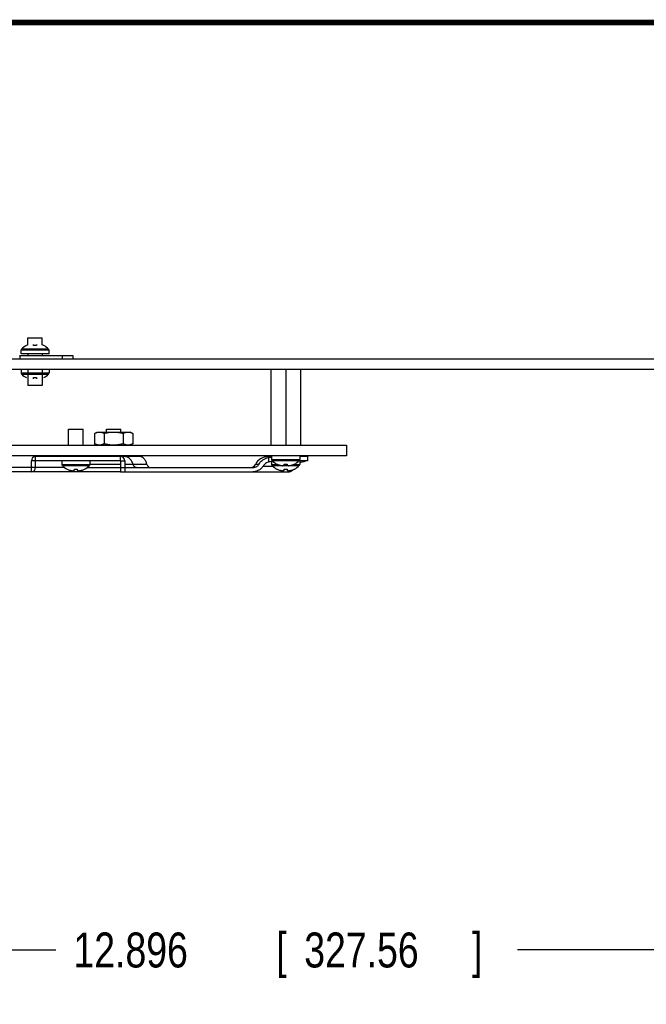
# Model space of a CAD drawing. Header units: inches. Extents: x 0.2 to 16.8, y 0.1 to 10.8.
# Tile 8 of 16: x 9.1 to 11.3, y 7.2 to 10.8. Entities that reach past the tile are written whole.
import ezdxf

# ---------------------------------------------------------------- set-up
doc = ezdxf.new("R2010")
doc.units = ezdxf.units.IN
doc.header["$LTSCALE"] = 0.935
doc.header["$MEASUREMENT"] = 0
doc.layers.get('0').update_dxf_attribs({"linetype": 'CONTINUOUS'})
doc.layers.add('DIMENSIONS', color=7, linetype='CONTINUOUS')
doc.styles.get("Standard").update_dxf_attribs({"font": 'txt', "width": 0.8})
doc.dimstyles.new('DIMSTYLE_1', dxfattribs={"dimtxt": 0.125, "dimasz": 0.18, "dimexe": 0.18, "dimexo": 0.0625, "dimgap": 0.09, "dimtad": 0, "dimtih": 1, "dimtoh": 1, "dimdec": 3, "dimlfac": 1.666667, "dimzin": 4, "dimdsep": 46, "dimtxsty": 'STANDARD', "dimblk": '_FILLED', "dimblk1": '_FILLED', "dimblk2": '_FILLED', "dimcen": 0.09, "dimadec": 0, "dimazin": 0, "dimtp": 0.001, "dimtm": 0.001, "dimtfac": 1, "dimtdec": 3, "dimtofl": 0, "dimtmove": 0, "dimatfit": 3, "dimldrblk": '_FILLED', "dimfxl": 1, "dimtolj": 1, "dimtzin": 4, "dimarcsym": 0})

# ---------------------------------------------------------------- blocks, each defined once
blk = doc.blocks.new('_FILLED')
at = {"color": 0, "linetype": 'BYBLOCK'}
blk.add_solid([(0, 0), (-1, 0.174), (-1, -0.174)], dxfattribs=at)
blk = doc.blocks.new('*D3')
at = {"layer": 'DIMENSIONS', "color": 2, "linetype": 'CONTINUOUS'}
for p, q in [((6.3461, 6.419), (6.3461, 7.5657)), ((14.0837, 6.7532), (14.0837, 7.5657)), ((6.3461, 7.4407), (9.203, 7.4407)), ((14.0837, 7.4407), (10.853, 7.4407))]:
    blk.add_line(p, q, dxfattribs=at)
at = {"layer": 'DIMENSIONS', "color": 2, "linetype": 'CONTINUOUS', "xscale": 0.18, "yscale": 0.18, "zscale": 0.18, "rotation": 180}
blk.add_blockref('_FILLED', (6.3461, 7.4407), dxfattribs=at)
at = {"layer": 'DIMENSIONS', "color": 2, "linetype": 'CONTINUOUS', "xscale": 0.18, "yscale": 0.18, "zscale": 0.18}
blk.add_blockref('_FILLED', (14.0837, 7.4407), dxfattribs=at)
at = {"layer": 'DIMENSIONS', "color": 2, "linetype": 'CONTINUOUS', "width": 0.8}
for s, p in [('12.896', (9.2655, 7.3782)), ('[', (9.9905, 7.3782)), ('327.56', (10.0905, 7.3782)), (']', (10.6905, 7.3782))]:
    blk.add_text(s, height=0.125, dxfattribs=at).set_placement(p)

msp = doc.modelspace()

# ---------------------------------------------------------------- linework, layer by layer
at = {"color": 7, "linetype": 'CONTINUOUS'}
for p, q in [((9.10249, 9.60518), (9.10249, 9.63083)), ((9.10249, 9.63083), (9.15409, 9.63083)), ((9.15409, 9.60518), (9.15409, 9.63083)), ((9.07819, 9.57323), (9.07819, 9.58625)), ((9.17839, 9.58625), (9.07819, 9.58625)), ((9.17661, 9.59051), (9.07996, 9.59051)), ((9.12319, 9.60292), (9.12319, 9.60694)), ((9.13339, 9.60694), (9.13339, 9.60292)), ((9.17839, 9.57323), (9.17839, 9.58625)), ((6.71389, 9.55523), (14.08369, 9.55523)), ((9.07271, 9.56723), (9.26279, 9.56723)), ((9.07401, 9.56723), (9.07401, 9.55523)), ((9.17839, 9.57323), (9.07819, 9.57323)), ((9.10249, 9.57323), (9.10249, 9.56723)), ((9.15409, 9.57323), (9.15409, 9.56723)), ((9.22529, 9.56723), (9.22529, 9.55523)), ((9.26279, 9.56723), (9.26279, 9.55523)), ((6.99709, 9.51803), (14.08369, 9.51803)), ((9.07819, 9.51803), (9.07819, 9.50501)), ((9.10249, 9.51803), (9.10249, 9.46043)), ((9.15409, 9.51803), (9.15409, 9.46043)), ((9.17839, 9.51803), (9.17839, 9.50501)), ((9.97094, 9.51743), (9.97094, 9.24638)), ((10.02409, 9.51743), (10.02409, 9.24638)), ((10.07724, 9.51743), (10.07724, 9.24638)), ((9.07819, 9.50501), (9.17839, 9.50501)), ((9.07996, 9.50075), (9.17661, 9.50075)), ((9.12319, 9.48432), (9.12319, 9.48834)), ((9.13339, 9.48834), (9.13339, 9.48432)), ((9.15409, 9.46043), (9.10249, 9.46043)), ((9.24829, 9.24638), (9.24829, 9.30338)), ((9.24829, 9.30338), (9.29989, 9.30338)), ((9.29989, 9.24638), (9.29989, 9.30338)), ((9.38349, 9.29362), (9.38349, 9.30338)), ((9.38349, 9.30338), (9.43509, 9.30338)), ((9.43509, 9.29362), (9.43509, 9.30338)), ((9.3411, 9.28834), (9.35025, 9.29362)), ((9.3411, 9.28834), (9.3411, 9.25166)), ((9.35025, 9.29362), (9.46833, 9.29362)), ((9.37519, 9.28834), (9.37519, 9.25166)), ((9.44339, 9.28834), (9.44339, 9.25166)), ((9.47748, 9.28834), (9.46833, 9.29362)), ((9.47748, 9.28834), (9.47748, 9.25166)), ((6.68989, 9.24638), (10.24189, 9.24638)), ((9.3411, 9.25166), (9.35025, 9.24638)), ((9.47748, 9.25166), (9.46833, 9.24638)), ((10.24189, 9.24638), (10.24189, 9.20858)), ((10.24189, 9.20858), (6.70189, 9.20858)), ((9.13009, 9.16658), (9.13009, 9.20558)), ((9.50341, 9.20558), (9.13009, 9.20558)), ((9.14209, 9.20858), (9.14209, 9.20558)), ((9.42169, 9.20858), (9.42169, 9.20558)), ((9.43387, 9.19058), (9.43387, 9.20558)), ((9.43509, 9.20558), (9.43509, 9.20858)), ((9.97399, 9.20558), (9.96109, 9.20558)), ((9.96405, 9.1873), (9.96405, 9.20332)), ((9.96433, 9.20332), (9.96405, 9.20332)), ((9.97399, 9.20858), (9.97399, 9.19556)), ((9.97399, 9.19556), (10.07419, 9.19556)), ((10.07419, 9.20858), (10.07419, 9.19556)), ((10.10208, 9.20558), (10.07419, 9.20558)), ((10.10209, 9.20558), (10.10209, 9.19058)), ((9.2338, 9.16658), (7.1843, 9.16658)), ((9.11509, 9.15158), (9.11509, 9.19058)), ((9.13009, 9.19058), (9.11509, 9.19058)), ((9.22399, 9.19058), (9.22399, 9.17756)), ((9.22399, 9.17756), (9.32419, 9.17756)), ((9.22576, 9.1733), (9.32241, 9.1733)), ((9.26899, 9.15687), (9.26899, 9.16089)), ((9.27919, 9.16089), (9.27919, 9.15687)), ((9.31437, 9.16658), (9.90727, 9.16658)), ((9.32419, 9.19058), (9.32419, 9.17756)), ((9.43387, 9.17795), (9.32419, 9.17795)), ((9.43387, 9.19058), (9.44887, 9.19058)), ((9.44887, 9.19058), (9.44887, 9.15158)), ((9.52807, 9.17795), (9.44887, 9.17795)), ((9.53192, 9.17134), (9.53192, 9.17006)), ((9.92788, 9.17795), (9.91576, 9.17795)), ((9.97399, 9.18783), (9.97399, 9.17756)), ((9.97399, 9.17756), (9.9961, 9.17756)), ((9.97576, 9.1913), (10.07241, 9.1913)), ((9.97576, 9.1733), (10.01134, 9.1733)), ((10.01421, 9.1733), (10.03397, 9.1733)), ((10.01899, 9.17487), (10.01899, 9.17889)), ((10.01899, 9.17756), (10.02919, 9.17756)), ((10.01899, 9.15687), (10.01899, 9.16089)), ((10.02919, 9.17889), (10.02919, 9.17487)), ((10.02919, 9.16089), (10.02919, 9.15687)), ((10.03684, 9.1733), (10.07241, 9.1733)), ((10.05207, 9.17756), (10.07419, 9.17756)), ((10.07419, 9.19058), (10.07419, 9.17756)), ((9.43387, 9.15158), (9.44887, 9.15158))]:
    msp.add_line(p, q, dxfattribs=at)
at = {"color": 3, "linetype": 'CONTINUOUS'}
for p, q in [((9.43387, 9.19058), (9.13009, 9.19058)), ((9.43387, 9.19058), (9.43387, 9.15158)), ((9.94319, 9.17108), (9.97826, 9.17108)), ((9.96433, 9.1873), (9.96405, 9.1873)), ((10.10208, 9.19058), (10.0716, 9.19058)), ((9.43387, 9.15158), (7.1843, 9.15158)), ((9.44887, 9.15158), (10.03568, 9.15158))]:
    msp.add_line(p, q, dxfattribs=at)
at = {"color": 7, "linetype": 'CONTINUOUS', "const_width": 0.02}
msp.add_lwpolyline([(16.75, 10.75859), (0.25, 10.75859)], dxfattribs=at)
at = {"color": 7, "linetype": 'CONTINUOUS'}
for centre, radius, start, end in [((9.08419, 9.58625), 0.006, 134.80731, 180), ((9.12829, 9.54185), 0.06858, 117.06229, 134.80731), ((9.12829, 9.54185), 0.06839, 111.95962, 116.7492), ((9.12829, 9.54185), 0.06839, 63.25081, 68.04038), ((9.12829, 9.54185), 0.06858, 45.19269, 62.93771), ((9.17239, 9.58625), 0.006, 0, 45.19269), ((9.08419, 9.50501), 0.006, 180, 225.19269), ((9.12829, 9.54941), 0.06858, 225.19269, 242.93771), ((9.12829, 9.54941), 0.06858, 297.06229, 314.80731), ((9.17239, 9.50501), 0.006, 314.80731, 360), ((9.13009, 9.19058), 0.015, 90, 180), ((9.43387, 9.19058), 0.015, 0, 90), ((9.96109, 9.15458), 0.051, 90, 152.72039), ((9.97999, 9.19556), 0.006, 180, 225.19269), ((10.06819, 9.19556), 0.006, 314.80731, 360), ((9.22999, 9.17756), 0.006, 180, 225.19269), ((9.27409, 9.22195), 0.06858, 225.19269, 242.93771), ((9.27409, 9.22195), 0.06839, 243.25081, 252.1171), ((9.27409, 9.22195), 0.06839, 287.8829, 296.7492), ((9.27409, 9.22195), 0.06858, 297.06229, 314.80731), ((9.31819, 9.17756), 0.006, 314.80731, 360), ((9.89709, 9.18758), 0.021, 270, 332.72039), ((9.97999, 9.17756), 0.006, 180, 225.19269), ((10.02409, 9.23995), 0.06858, 225.19269, 242.93771), ((10.02409, 9.22195), 0.06858, 225.19269, 242.93771), ((10.02409, 9.23995), 0.06839, 243.25081, 252.1171), ((10.02409, 9.22195), 0.06839, 243.25081, 252.1171), ((10.02409, 9.23995), 0.06839, 287.8829, 296.7492), ((10.02409, 9.22195), 0.06839, 287.8829, 296.7492), ((10.02409, 9.23995), 0.06858, 297.06229, 314.80731), ((10.02409, 9.22195), 0.06858, 297.06229, 314.80731), ((10.06819, 9.17756), 0.006, 314.80731, 360)]:
    msp.add_arc(centre, radius, start, end, dxfattribs=at)
at = {"color": 3, "linetype": 'CONTINUOUS'}
msp.add_arc((9.11509, 9.16658), 0.015, 270, 360, dxfattribs=at)
at = {"color": 7, "linetype": 'CONTINUOUS'}
for points in [[(9.0971, 9.6029), (9.09709, 9.60291), (9.09709, 9.60292), (9.09709, 9.60292)], [(9.09713, 9.60285), (9.09712, 9.60287), (9.09711, 9.60289), (9.0971, 9.6029)], [(9.09719, 9.60276), (9.09717, 9.60279), (9.09715, 9.60282), (9.09713, 9.60285)], [(9.12319, 9.60284), (9.12319, 9.60287), (9.12319, 9.6029), (9.12319, 9.60292)], [(9.1232, 9.60276), (9.1232, 9.60279), (9.1232, 9.60282), (9.12319, 9.60284)], [(9.13338, 9.60284), (9.13337, 9.60282), (9.13337, 9.60279), (9.13337, 9.60276)], [(9.13339, 9.60292), (9.13338, 9.6029), (9.13338, 9.60287), (9.13338, 9.60284)], [(9.15944, 9.60285), (9.15942, 9.60282), (9.1594, 9.60279), (9.15938, 9.60276)], [(9.15947, 9.6029), (9.15946, 9.60289), (9.15945, 9.60287), (9.15944, 9.60285)], [(9.15949, 9.60292), (9.15948, 9.60292), (9.15948, 9.60291), (9.15947, 9.6029)], [(9.09709, 9.48834), (9.09709, 9.48834), (9.09709, 9.48835), (9.0971, 9.48836)], [(9.0971, 9.48836), (9.09711, 9.48837), (9.09712, 9.48839), (9.09713, 9.48841)], [(9.09713, 9.48841), (9.09715, 9.48844), (9.09717, 9.48847), (9.09719, 9.4885)], [(9.15938, 9.4885), (9.1594, 9.48847), (9.15942, 9.48844), (9.15944, 9.48841)], [(9.15944, 9.48841), (9.15945, 9.48839), (9.15946, 9.48837), (9.15947, 9.48836)], [(9.15947, 9.48836), (9.15948, 9.48835), (9.15948, 9.48834), (9.15949, 9.48834)], [(9.96433, 9.20332), (9.96556, 9.20381), (9.96682, 9.20423), (9.9681, 9.20457)], [(9.9681, 9.20457), (9.96936, 9.2049), (9.97065, 9.20516), (9.97194, 9.20532)], [(9.97194, 9.20532), (9.97269, 9.20542), (9.97344, 9.20549), (9.97418, 9.20553)], [(9.24289, 9.16089), (9.24289, 9.16089), (9.24289, 9.1609), (9.2429, 9.1609)], [(9.2429, 9.1609), (9.24291, 9.16092), (9.24292, 9.16094), (9.24293, 9.16096)], [(9.24293, 9.16096), (9.24295, 9.16099), (9.24297, 9.16102), (9.24299, 9.16105)], [(9.26899, 9.16096), (9.269, 9.16099), (9.269, 9.16102), (9.269, 9.16105)], [(9.26899, 9.16089), (9.26899, 9.16091), (9.26899, 9.16094), (9.26899, 9.16096)], [(9.27917, 9.16105), (9.27917, 9.16102), (9.27917, 9.16099), (9.27918, 9.16096)], [(9.27918, 9.16096), (9.27918, 9.16094), (9.27918, 9.16091), (9.27919, 9.16089)], [(9.30518, 9.16105), (9.3052, 9.16102), (9.30522, 9.16099), (9.30524, 9.16096)], [(9.30524, 9.16096), (9.30525, 9.16094), (9.30526, 9.16092), (9.30527, 9.1609)], [(9.30527, 9.1609), (9.30528, 9.1609), (9.30528, 9.16089), (9.30529, 9.16089)], [(9.47872, 9.17795), (9.47724, 9.18242), (9.47527, 9.18676), (9.47269, 9.19074)], [(9.53127, 9.17092), (9.53147, 9.17063), (9.53169, 9.17034), (9.53192, 9.17006)], [(9.99289, 9.17889), (9.99289, 9.17889), (9.99289, 9.1789), (9.9929, 9.1789)], [(9.99289, 9.16089), (9.99289, 9.16089), (9.99289, 9.1609), (9.9929, 9.1609)], [(9.9929, 9.1789), (9.99291, 9.17892), (9.99292, 9.17894), (9.99293, 9.17896)], [(9.9929, 9.1609), (9.99291, 9.16092), (9.99292, 9.16094), (9.99293, 9.16096)], [(9.99293, 9.17896), (9.99295, 9.17899), (9.99297, 9.17902), (9.99299, 9.17905)], [(9.99293, 9.16096), (9.99295, 9.16099), (9.99297, 9.16102), (9.99299, 9.16105)], [(10.01899, 9.17896), (10.019, 9.17899), (10.019, 9.17902), (10.019, 9.17905)], [(10.01899, 9.17889), (10.01899, 9.17891), (10.01899, 9.17894), (10.01899, 9.17896)], [(10.01899, 9.16096), (10.019, 9.16099), (10.019, 9.16102), (10.019, 9.16105)], [(10.01899, 9.16089), (10.01899, 9.16091), (10.01899, 9.16094), (10.01899, 9.16096)], [(10.02917, 9.17905), (10.02917, 9.17902), (10.02917, 9.17899), (10.02918, 9.17896)], [(10.02917, 9.16105), (10.02917, 9.16102), (10.02917, 9.16099), (10.02918, 9.16096)], [(10.02918, 9.17896), (10.02918, 9.17894), (10.02918, 9.17891), (10.02919, 9.17889)], [(10.02918, 9.16096), (10.02918, 9.16094), (10.02918, 9.16091), (10.02919, 9.16089)], [(10.05518, 9.17905), (10.0552, 9.17902), (10.05522, 9.17899), (10.05524, 9.17896)], [(10.05518, 9.16105), (10.0552, 9.16102), (10.05522, 9.16099), (10.05524, 9.16096)], [(10.05524, 9.17896), (10.05525, 9.17894), (10.05526, 9.17892), (10.05527, 9.1789)], [(10.05524, 9.16096), (10.05525, 9.16094), (10.05526, 9.16092), (10.05527, 9.1609)], [(10.05527, 9.1789), (10.05528, 9.1789), (10.05528, 9.17889), (10.05529, 9.17889)], [(10.05527, 9.1609), (10.05528, 9.1609), (10.05528, 9.16089), (10.05529, 9.16089)]]:
    msp.add_open_spline(points, degree=3, dxfattribs=at)
for points, knots in [([(9.09751, 9.60292), (9.09745, 9.6029), (9.09735, 9.60284), (9.09724, 9.60279), (9.09719, 9.60276)], [0, 0, 0, 0, 0.4994899, 1, 1, 1, 1]), ([(9.13337, 9.60276), (9.13224, 9.60283), (9.12998, 9.60293), (9.12659, 9.60293), (9.12433, 9.60283), (9.1232, 9.60276)], [0, 0, 0, 0, 0.3329313, 0.6670689, 1, 1, 1, 1]), ([(9.15938, 9.60276), (9.15933, 9.60279), (9.15923, 9.60284), (9.15912, 9.6029), (9.15907, 9.60292)], [0, 0, 0, 0, 0.500428, 1, 1, 1, 1]), ([(9.12319, 9.48834), (9.12319, 9.48837), (9.12319, 9.48842), (9.1232, 9.48847), (9.1232, 9.4885)], [0, 0, 0, 0, 0.4982004, 1, 1, 1, 1]), ([(9.1232, 9.4885), (9.12433, 9.48843), (9.12659, 9.48833), (9.12998, 9.48833), (9.13224, 9.48843), (9.13337, 9.4885)], [0, 0, 0, 0, 0.3329313, 0.6670689, 1, 1, 1, 1]), ([(9.13337, 9.4885), (9.13337, 9.48847), (9.13338, 9.48842), (9.13338, 9.48837), (9.13339, 9.48834)], [0, 0, 0, 0, 0.5018083, 1, 1, 1, 1]), ([(9.3411, 9.28834), (9.34221, 9.28898), (9.34442, 9.29017), (9.34781, 9.29165), (9.35123, 9.29276), (9.35468, 9.29345), (9.357, 9.29362), (9.35815, 9.29362)], [0, 0, 0, 0, 0.2129121, 0.4169191, 0.6149301, 0.8086492, 1, 1, 1, 1]), ([(9.35815, 9.29362), (9.3593, 9.29362), (9.36162, 9.29345), (9.36506, 9.29276), (9.36848, 9.29165), (9.37187, 9.29017), (9.37408, 9.28898), (9.37519, 9.28834)], [0, 0, 0, 0, 0.1913508, 0.3850699, 0.5830809, 0.7870879, 1, 1, 1, 1]), ([(9.37519, 9.28834), (9.37744, 9.28899), (9.38193, 9.29019), (9.38872, 9.29167), (9.39553, 9.29277), (9.40239, 9.29346), (9.40699, 9.29362), (9.40929, 9.29362)], [0, 0, 0, 0, 0.2028292, 0.4025733, 0.6016756, 0.8008013, 1, 1, 1, 1]), ([(9.40929, 9.29362), (9.41159, 9.29362), (9.41619, 9.29346), (9.42305, 9.29277), (9.42986, 9.29167), (9.43665, 9.29019), (9.44114, 9.28899), (9.44339, 9.28834)], [0, 0, 0, 0, 0.1991987, 0.3983244, 0.5974267, 0.7971708, 1, 1, 1, 1]), ([(9.44339, 9.28834), (9.44449, 9.28898), (9.44671, 9.29017), (9.4501, 9.29165), (9.45352, 9.29276), (9.45696, 9.29345), (9.45928, 9.29362), (9.46043, 9.29362)], [0, 0, 0, 0, 0.2129121, 0.4169191, 0.6149301, 0.8086492, 1, 1, 1, 1]), ([(9.46043, 9.29362), (9.46158, 9.29362), (9.4639, 9.29345), (9.46735, 9.29276), (9.47076, 9.29165), (9.47416, 9.29017), (9.47637, 9.28898), (9.47748, 9.28834)], [0, 0, 0, 0, 0.1913508, 0.3850699, 0.5830809, 0.7870879, 1, 1, 1, 1]), ([(9.35815, 9.24638), (9.357, 9.24638), (9.35468, 9.24654), (9.35123, 9.24724), (9.34781, 9.24835), (9.34442, 9.24983), (9.34221, 9.25102), (9.3411, 9.25166)], [0, 0, 0, 0, 0.1913508, 0.3850699, 0.5830809, 0.7870879, 1, 1, 1, 1]), ([(9.37519, 9.25166), (9.37408, 9.25102), (9.37187, 9.24983), (9.36848, 9.24835), (9.36506, 9.24724), (9.36162, 9.24654), (9.3593, 9.24638), (9.35815, 9.24638)], [0, 0, 0, 0, 0.2129121, 0.4169191, 0.6149301, 0.8086492, 1, 1, 1, 1]), ([(9.40929, 9.24638), (9.40699, 9.24638), (9.40239, 9.24654), (9.39553, 9.24723), (9.38872, 9.24833), (9.38193, 9.24981), (9.37744, 9.25101), (9.37519, 9.25166)], [0, 0, 0, 0, 0.1991987, 0.3983244, 0.5974267, 0.7971708, 1, 1, 1, 1]), ([(9.44339, 9.25166), (9.44114, 9.25101), (9.43665, 9.24981), (9.42986, 9.24833), (9.42305, 9.24723), (9.41619, 9.24654), (9.41159, 9.24638), (9.40929, 9.24638)], [0, 0, 0, 0, 0.2028292, 0.4025733, 0.6016756, 0.8008013, 1, 1, 1, 1]), ([(9.46043, 9.24638), (9.45928, 9.24638), (9.45696, 9.24654), (9.45352, 9.24724), (9.4501, 9.24835), (9.44671, 9.24983), (9.44449, 9.25102), (9.44339, 9.25166)], [0, 0, 0, 0, 0.1913508, 0.3850699, 0.5830809, 0.7870879, 1, 1, 1, 1]), ([(9.47748, 9.25166), (9.47637, 9.25102), (9.47416, 9.24983), (9.47076, 9.24835), (9.46735, 9.24724), (9.4639, 9.24654), (9.46158, 9.24638), (9.46043, 9.24638)], [0, 0, 0, 0, 0.2129121, 0.4169191, 0.6149301, 0.8086492, 1, 1, 1, 1]), ([(9.47269, 9.19074), (9.47229, 9.19137), (9.46923, 9.19587), (9.46245, 9.20281), (9.45364, 9.20558), (9.44958, 9.20558)], [0, 0, 0, 0, 0.0781542, 0.5712615, 1, 1, 1, 1]), ([(9.52807, 9.17795), (9.52697, 9.18185), (9.52433, 9.189), (9.51862, 9.19798), (9.5116, 9.20403), (9.50599, 9.20558), (9.50341, 9.20558)], [0, 0, 0, 0, 0.3084308, 0.5768041, 0.8029873, 1, 1, 1, 1]), ([(9.92788, 9.17795), (9.92918, 9.18018), (9.93199, 9.18423), (9.93684, 9.18939), (9.94192, 9.19355), (9.94718, 9.19691), (9.95262, 9.19963), (9.95825, 9.20178), (9.96211, 9.20286), (9.96405, 9.20332)], [0, 0, 0, 0, 0.1701254, 0.3240038, 0.4668013, 0.6027236, 0.7356127, 0.8678613, 1, 1, 1, 1]), ([(9.96433, 9.20332), (9.96592, 9.20332), (9.96914, 9.20339), (9.97236, 9.20357), (9.97399, 9.20367)], [0, 0, 0, 0, 0.4927764, 1, 1, 1, 1]), ([(9.24299, 9.16105), (9.24304, 9.16102), (9.24315, 9.16096), (9.24325, 9.16091), (9.24331, 9.16089)], [0, 0, 0, 0, 0.500428, 1, 1, 1, 1]), ([(9.269, 9.16105), (9.27013, 9.16097), (9.27239, 9.16088), (9.27578, 9.16088), (9.27804, 9.16097), (9.27917, 9.16105)], [0, 0, 0, 0, 0.3329313, 0.6670689, 1, 1, 1, 1]), ([(9.30487, 9.16089), (9.30492, 9.16091), (9.30503, 9.16096), (9.30513, 9.16102), (9.30518, 9.16105)], [0, 0, 0, 0, 0.4994899, 1, 1, 1, 1]), ([(9.49071, 9.16658), (9.48904, 9.16658), (9.48542, 9.16771), (9.48123, 9.172), (9.47942, 9.17582), (9.47872, 9.17795)], [0, 0, 0, 0, 0.2862649, 0.6155082, 1, 1, 1, 1]), ([(9.52807, 9.17795), (9.52849, 9.17643), (9.52938, 9.17399), (9.53068, 9.17174), (9.53127, 9.17092)], [0, 0, 0, 0, 0.6108473, 1, 1, 1, 1]), ([(9.53192, 9.17134), (9.53209, 9.17104), (9.53244, 9.17047), (9.53318, 9.16943), (9.53399, 9.16853), (9.53465, 9.16797), (9.53487, 9.16781)], [0, 0, 0, 0, 0.224093, 0.4369458, 0.8249998, 1, 1, 1, 1]), ([(9.90727, 9.16658), (9.90866, 9.16658), (9.91144, 9.16681), (9.91548, 9.16784), (9.91925, 9.16951), (9.92266, 9.17177), (9.92561, 9.17458), (9.92721, 9.17678), (9.92788, 9.17795)], [0, 0, 0, 0, 0.1702624, 0.3386546, 0.5054066, 0.6708484, 0.8353946, 1, 1, 1, 1]), ([(9.99299, 9.17905), (9.99304, 9.17902), (9.99315, 9.17896), (9.99325, 9.17891), (9.99331, 9.17889)], [0, 0, 0, 0, 0.500428, 1, 1, 1, 1]), ([(9.99299, 9.16105), (9.99304, 9.16102), (9.99315, 9.16096), (9.99325, 9.16091), (9.99331, 9.16089)], [0, 0, 0, 0, 0.500428, 1, 1, 1, 1]), ([(10.00309, 9.17487), (10.00381, 9.17467), (10.00521, 9.17431), (10.00729, 9.17388), (10.00928, 9.17355), (10.01123, 9.1733), (10.01252, 9.17318), (10.01317, 9.17314)], [0, 0, 0, 0, 0.2193924, 0.4243181, 0.6204713, 0.8116009, 1, 1, 1, 1]), ([(10.01317, 9.17314), (10.01356, 9.17319), (10.01435, 9.17331), (10.01551, 9.17357), (10.01666, 9.17391), (10.01783, 9.17434), (10.0186, 9.17468), (10.01899, 9.17487)], [0, 0, 0, 0, 0.1973506, 0.3913881, 0.5862094, 0.7871457, 1, 1, 1, 1]), ([(10.019, 9.17905), (10.02013, 9.17897), (10.02239, 9.17888), (10.02578, 9.17888), (10.02804, 9.17897), (10.02917, 9.17905)], [0, 0, 0, 0, 0.3329313, 0.6670689, 1, 1, 1, 1]), ([(10.019, 9.16105), (10.02013, 9.16097), (10.02239, 9.16088), (10.02578, 9.16088), (10.02804, 9.16097), (10.02917, 9.16105)], [0, 0, 0, 0, 0.3329313, 0.6670689, 1, 1, 1, 1]), ([(10.02919, 9.17487), (10.02958, 9.17468), (10.03035, 9.17434), (10.03151, 9.17391), (10.03266, 9.17357), (10.03382, 9.17331), (10.03461, 9.17319), (10.03501, 9.17314)], [0, 0, 0, 0, 0.2128543, 0.4137906, 0.6086119, 0.8026494, 1, 1, 1, 1]), ([(10.03501, 9.17314), (10.03565, 9.17318), (10.03694, 9.1733), (10.03889, 9.17355), (10.04088, 9.17388), (10.04296, 9.17431), (10.04436, 9.17467), (10.04509, 9.17487)], [0, 0, 0, 0, 0.1883991, 0.3795287, 0.5756819, 0.7806076, 1, 1, 1, 1]), ([(10.05487, 9.17889), (10.05492, 9.17891), (10.05503, 9.17896), (10.05513, 9.17902), (10.05518, 9.17905)], [0, 0, 0, 0, 0.4994899, 1, 1, 1, 1]), ([(10.05487, 9.16089), (10.05492, 9.16091), (10.05503, 9.16096), (10.05513, 9.16102), (10.05518, 9.16105)], [0, 0, 0, 0, 0.4994899, 1, 1, 1, 1]), ([(9.25309, 9.15687), (9.25381, 9.15667), (9.25521, 9.15631), (9.25729, 9.15588), (9.25928, 9.15555), (9.26123, 9.1553), (9.26252, 9.15518), (9.26317, 9.15514)], [0, 0, 0, 0, 0.2193924, 0.4243181, 0.6204713, 0.8116009, 1, 1, 1, 1]), ([(9.26317, 9.15514), (9.26356, 9.15519), (9.26435, 9.15531), (9.26551, 9.15557), (9.26666, 9.15591), (9.26783, 9.15634), (9.2686, 9.15668), (9.26899, 9.15687)], [0, 0, 0, 0, 0.1973506, 0.3913881, 0.5862094, 0.7871457, 1, 1, 1, 1]), ([(9.27919, 9.15687), (9.27958, 9.15668), (9.28035, 9.15634), (9.28151, 9.15591), (9.28266, 9.15557), (9.28382, 9.15531), (9.28461, 9.15519), (9.28501, 9.15514)], [0, 0, 0, 0, 0.2128543, 0.4137906, 0.6086119, 0.8026494, 1, 1, 1, 1]), ([(9.28501, 9.15514), (9.28565, 9.15518), (9.28694, 9.1553), (9.28889, 9.15555), (9.29088, 9.15588), (9.29296, 9.15631), (9.29436, 9.15667), (9.29509, 9.15687)], [0, 0, 0, 0, 0.1883991, 0.3795287, 0.5756819, 0.7806076, 1, 1, 1, 1]), ([(10.00309, 9.15687), (10.00381, 9.15667), (10.00521, 9.15631), (10.00729, 9.15588), (10.00928, 9.15555), (10.01123, 9.1553), (10.01252, 9.15518), (10.01317, 9.15514)], [0, 0, 0, 0, 0.2193924, 0.4243181, 0.6204713, 0.8116009, 1, 1, 1, 1]), ([(10.01317, 9.15514), (10.01356, 9.15519), (10.01435, 9.15531), (10.01551, 9.15557), (10.01666, 9.15591), (10.01783, 9.15634), (10.0186, 9.15668), (10.01899, 9.15687)], [0, 0, 0, 0, 0.1973506, 0.3913881, 0.5862094, 0.7871457, 1, 1, 1, 1]), ([(10.02919, 9.15687), (10.02958, 9.15668), (10.03035, 9.15634), (10.03151, 9.15591), (10.03266, 9.15557), (10.03382, 9.15531), (10.03461, 9.15519), (10.03501, 9.15514)], [0, 0, 0, 0, 0.2128543, 0.4137906, 0.6086119, 0.8026494, 1, 1, 1, 1]), ([(10.03501, 9.15514), (10.03565, 9.15518), (10.03694, 9.1553), (10.03889, 9.15555), (10.04088, 9.15588), (10.04296, 9.15631), (10.04436, 9.15667), (10.04509, 9.15687)], [0, 0, 0, 0, 0.1883991, 0.3795287, 0.5756819, 0.7806076, 1, 1, 1, 1])]:
    msp.add_open_spline(points, degree=3, knots=knots, dxfattribs=at)
at = {"color": 3, "linetype": 'CONTINUOUS'}
for points, knots in [([(9.93995, 9.16655), (9.93984, 9.16642), (9.93841, 9.16474), (9.9354, 9.16175), (9.93049, 9.15815), (9.92512, 9.15527), (9.9194, 9.15317), (9.91341, 9.15187), (9.90932, 9.15158), (9.90727, 9.15158)], [0, 0, 0, 0, 0.0140722, 0.1780904, 0.341919, 0.5055836, 0.669368, 0.8339249, 1, 1, 1, 1]), ([(9.96405, 9.1873), (9.96195, 9.18656), (9.95782, 9.18478), (9.95211, 9.18117), (9.94708, 9.17662), (9.94436, 9.173), (9.94319, 9.17108)], [0, 0, 0, 0, 0.2487989, 0.4988553, 0.7492792, 1, 1, 1, 1]), ([(9.97906, 9.18836), (9.97747, 9.18818), (9.97416, 9.18782), (9.96925, 9.18742), (9.96592, 9.1873), (9.96433, 9.1873)], [0, 0, 0, 0, 0.3237031, 0.6771493, 1, 1, 1, 1]), ([(10.07661, 9.18533), (10.07874, 9.18604), (10.08309, 9.18732), (10.08751, 9.18829), (10.08975, 9.18871)], [0, 0, 0, 0, 0.4956839, 1, 1, 1, 1]), ([(10.03568, 9.15158), (10.03703, 9.15158), (10.03977, 9.15191), (10.04374, 9.1533), (10.04622, 9.1547), (10.04742, 9.15551)], [0, 0, 0, 0, 0.3228507, 0.6536502, 1, 1, 1, 1])]:
    msp.add_open_spline(points, degree=3, knots=knots, dxfattribs=at)
for points in [[(9.94319, 9.17108), (9.94223, 9.16949), (9.94114, 9.16798), (9.93995, 9.16655)], [(10.04742, 9.15551), (10.0487, 9.15637), (10.04991, 9.15732), (10.05105, 9.15835)], [(10.05105, 9.15835), (10.0515, 9.15876), (10.05195, 9.15919), (10.05238, 9.15962)], [(10.0741, 9.18436), (10.07492, 9.18472), (10.07576, 9.18504), (10.07661, 9.18533)], [(10.07661, 9.18533), (10.07587, 9.18603), (10.07509, 9.18668), (10.07426, 9.18728)], [(10.08975, 9.18871), (10.09183, 9.18909), (10.09388, 9.18954), (10.09595, 9.19)]]:
    msp.add_open_spline(points, degree=3, dxfattribs=at)

# ---------------------------------------------------------------- dimensions: what is measured, and where the dimension line sits
at = {"layer": 'DIMENSIONS', "color": 2, "linetype": 'CONTINUOUS'}
dim = msp.add_linear_dim(base=(6.34609, 7.44074), p1=(14.08369, 6.75324), p2=(6.34609, 6.41904), angle=180, dimstyle='DIMSTYLE_1', dxfattribs=at)
dim.commit()
dim.dimension.update_dxf_attribs({"geometry": '*D3', "text_midpoint": (10.028, 7.44074), "dimtype": 160})

doc.saveas('drawing.dxf')
